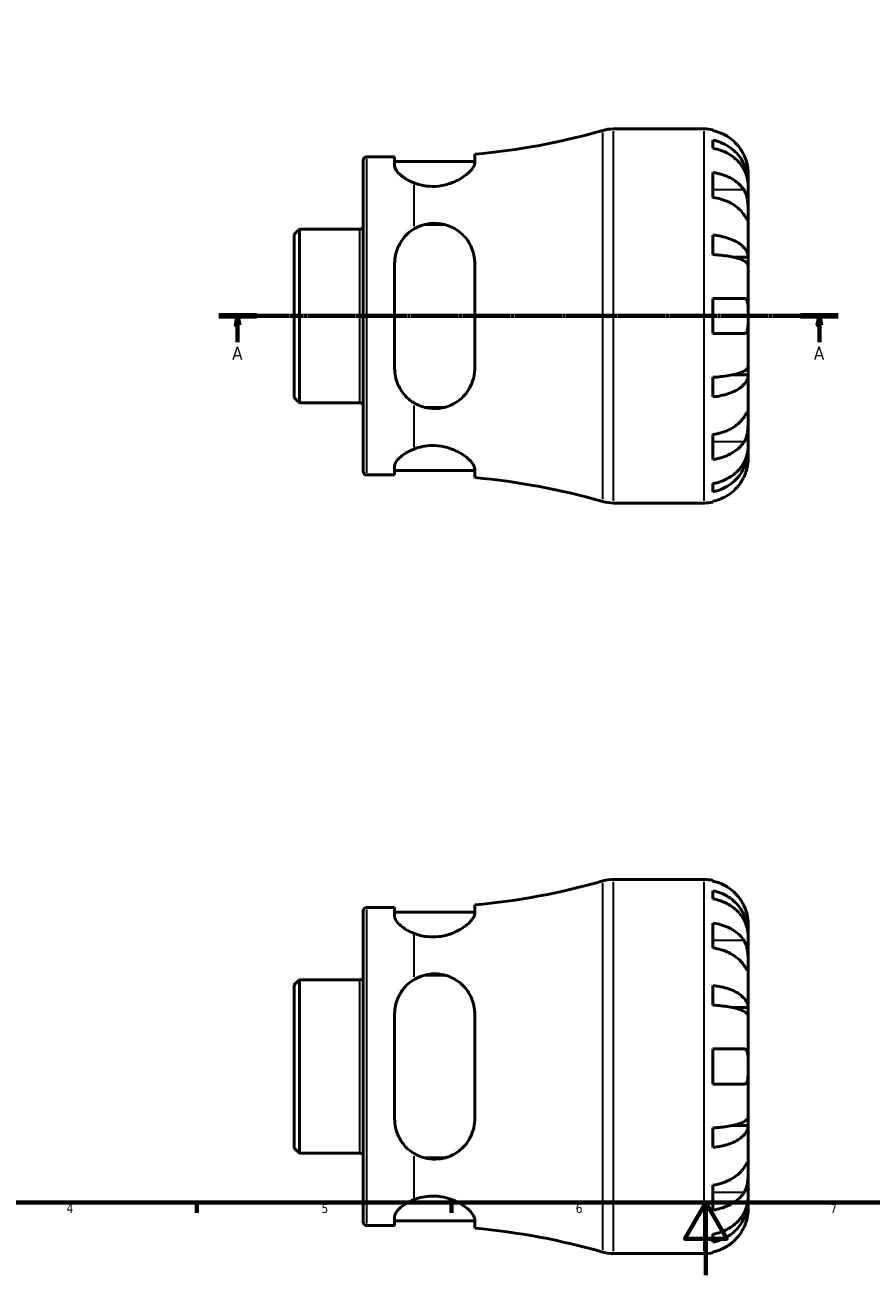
# Model space of a CAD drawing. Header units: millimetres. Extents: x 0 to 902, y 0 to 594.
# Tile 2 of 5: x 233 to 466, y 0 to 344. Entities that reach past the tile are written whole.
import ezdxf

# ---------------------------------------------------------------- set-up
doc = ezdxf.new("R2010")
doc.units = ezdxf.units.MM
doc.linetypes.add('CHAIN', pattern=[0.7087, 0.4724, -0.0591, 0.1181, -0.0591])
for name, color, linetype, lineweight in [('Border (ISO)', 7, 'Continuous', 70), ('Section Line (ISO)', 7, 'CHAIN', 70), ('Visible (ISO)', 7, 'Continuous', 50), ('Visible Narrow (ISO)', 7, 'Continuous', 35)]:
    doc.layers.add(name, color=color, linetype=linetype, lineweight=lineweight)
doc.styles.add('Label Text (ISO)', font='tahoma.ttf')
doc.styles.add('Note Text (ISO)', font='tahoma.ttf')

# ---------------------------------------------------------------- blocks, each defined once
blk = doc.blocks.new('Borders Default Border')
at = {"layer": 'Border (ISO)'}
for p, q in [((280.33, 20), (280.33, 17.1)), ((350.42, 20), (350.42, 17.1))]:
    blk.add_line(p, q, dxfattribs=at)
at = {"layer": 'Border (ISO)', "flags": 128}
for points in [[(20, 20), (20, 574), (821, 574), (821, 20), (20, 20)], [(420.5, 0), (420.5, 20), (414.73, 10), (426.27, 10), (420.5, 20)]]:
    blk.add_lwpolyline(points, dxfattribs=at)
at = {"layer": 'Border (ISO)', "color": 232, "true_color": 0xca0064, "char_height": 2.5, "attachment_point": 7, "style": 'Note Text (ISO)'}
for s, insert in [('4', (244.42, 17.1)), ('5', (314.64, 17.05)), ('6', (384.66, 17.05)), ('7', (454.77, 17.1))]:
    blk.add_mtext(s, dxfattribs=dict(at, insert=insert))
blk = doc.blocks.new('2dTransSection0')
at = {"layer": 'Section Line (ISO)', "linetype": 'CHAIN'}
blk.add_line((286.34, 264.06), (456.97, 264.06), dxfattribs=at)
at = {"layer": 'Section Line (ISO)', "linetype": 'Continuous', "lineweight": 140}
for p, q in [((286.34, 264.06), (296.76, 264.06)), ((446.55, 264.06), (456.97, 264.06))]:
    blk.add_line(p, q, dxfattribs=at)
at = {"layer": 'Section Line (ISO)', "linetype": 'Continuous'}
for p, q in [((291.55, 264.06), (291.05, 261.56)), ((291.55, 261.56), (291.55, 264.06)), ((292.05, 261.56), (291.55, 264.06)), ((451.76, 264.06), (451.26, 261.56)), ((451.76, 261.56), (451.76, 264.06)), ((452.26, 261.56), (451.76, 264.06)), ((291.05, 261.56), (292.05, 261.56)), ((291.55, 256.83), (291.55, 261.56)), ((451.26, 261.56), (452.26, 261.56)), ((451.76, 256.83), (451.76, 261.56))]:
    blk.add_line(p, q, dxfattribs=at)
at = {"layer": 'Section Line (ISO)', "linetype": 'Continuous', "flags": 128}
for points in [[(292.05, 261.56), (291.55, 264.06), (291.05, 261.56), (292.05, 261.56)], [(452.26, 261.56), (451.76, 264.06), (451.26, 261.56), (452.26, 261.56)]]:
    blk.add_lwpolyline(points, dxfattribs=at)
at = {"layer": 'Section Line (ISO)'}
for points in [[(292.05, 261.56), (291.55, 264.06), (291.05, 261.56), (292.05, 261.56)], [(452.26, 261.56), (451.76, 264.06), (451.26, 261.56), (452.26, 261.56)]]:
    blk.add_solid(points, dxfattribs=at)
at = {"layer": 'Section Line (ISO)', "char_height": 3.5, "attachment_point": 7, "style": 'Label Text (ISO)'}
for insert in [(290.07, 252.06), (450.27, 252.06)]:
    blk.add_mtext('A', dxfattribs=dict(at, insert=insert))

msp = doc.modelspace()

# ---------------------------------------------------------------- linework, layer by layer
at = {"layer": 'Visible (ISO)'}
for p, q in [((394.985, 315.555), (420.029, 315.555)), ((422.454, 315.31), (422.454, 315.08)), ((422.454, 312.449), (422.454, 310.214)), ((326.154, 221.205), (326.154, 306.905)), ((327.079, 307.83), (334.796, 307.83)), ((334.796, 307.83), (334.796, 305.362)), ((334.796, 306.57), (356.846, 306.57)), ((356.846, 306.148), (356.846, 308.572)), ((422.454, 303.565), (422.454, 296.706)), ((432.154, 300.897), (432.154, 303.43)), ((432.154, 300.897), (432.102, 300.897)), ((432.154, 299.932), (432.154, 300.897)), ((432.154, 291.898), (432.154, 299.932)), ((343.056, 289.218), (348.586, 289.218)), ((432.154, 280.28), (432.154, 291.898)), ((307.154, 286.523), (308.588, 287.957)), ((307.154, 241.588), (307.154, 286.523)), ((308.588, 287.957), (325.229, 287.957)), ((308.588, 287.957), (308.588, 240.154)), ((422.454, 286.336), (422.454, 280.939)), ((432.154, 280.28), (427.862, 280.28)), ((432.154, 277.952), (432.154, 280.28)), ((334.796, 278.545), (334.796, 249.565)), ((356.846, 249.565), (356.846, 278.545)), ((432.154, 264.055), (432.154, 277.952)), ((422.454, 268.905), (422.454, 259.205)), ((432.154, 250.159), (432.154, 264.055)), ((432.154, 247.831), (427.862, 247.831)), ((432.154, 247.831), (432.154, 250.159)), ((432.154, 236.213), (432.154, 247.831)), ((422.454, 247.171), (422.454, 241.774)), ((307.154, 241.588), (308.588, 240.154)), ((308.588, 240.154), (325.229, 240.154)), ((348.586, 238.893), (343.056, 238.893)), ((432.154, 228.178), (432.154, 236.213)), ((422.454, 231.405), (422.454, 224.546)), ((432.154, 227.214), (432.102, 227.214)), ((432.154, 227.214), (432.154, 228.178)), ((432.154, 224.68), (432.154, 227.214)), ((327.079, 220.28), (334.796, 220.28)), ((334.796, 222.748), (334.796, 220.28)), ((334.796, 221.54), (356.846, 221.54)), ((356.846, 219.538), (356.846, 221.962)), ((422.454, 217.896), (422.454, 215.661)), ((394.985, 212.555), (420.029, 212.555)), ((422.454, 213.03), (422.454, 212.8)), ((394.985, 108.901), (420.029, 108.901)), ((422.454, 108.656), (422.454, 108.426)), ((422.454, 105.795), (422.454, 103.56)), ((326.154, 14.551), (326.154, 100.251)), ((327.079, 101.176), (334.796, 101.176)), ((334.796, 101.176), (334.796, 98.708)), ((334.796, 99.916), (356.846, 99.916)), ((356.846, 99.494), (356.846, 101.918)), ((422.454, 96.911), (422.454, 90.052)), ((432.154, 94.242), (432.154, 96.776)), ((432.154, 94.242), (432.102, 94.242)), ((432.154, 93.278), (432.154, 94.242)), ((432.154, 85.243), (432.154, 93.278)), ((432.154, 73.625), (432.154, 85.243)), ((307.154, 79.868), (308.588, 81.302)), ((307.154, 34.934), (307.154, 79.868)), ((308.588, 81.302), (325.229, 81.302)), ((308.588, 81.302), (308.588, 33.499)), ((343.056, 82.564), (348.586, 82.564)), ((422.454, 79.682), (422.454, 74.285)), ((432.154, 73.625), (427.862, 73.625)), ((432.154, 71.297), (432.154, 73.625)), ((334.796, 71.891), (334.796, 42.911)), ((356.846, 42.911), (356.846, 71.891)), ((432.154, 57.401), (432.154, 71.297)), ((422.454, 62.251), (422.454, 52.551)), ((432.154, 43.505), (432.154, 57.401)), ((432.154, 41.176), (432.154, 43.505)), ((422.454, 40.517), (422.454, 35.12)), ((432.154, 41.176), (427.862, 41.176)), ((432.154, 29.559), (432.154, 41.176)), ((307.154, 34.934), (308.588, 33.499)), ((308.588, 33.499), (325.229, 33.499)), ((348.586, 32.238), (343.056, 32.238)), ((432.154, 21.524), (432.154, 29.559)), ((422.454, 24.75), (422.454, 17.891)), ((432.154, 20.56), (432.154, 21.524)), ((432.154, 20.56), (432.102, 20.56)), ((432.154, 18.026), (432.154, 20.56)), ((334.796, 16.094), (334.796, 13.626)), ((334.796, 14.886), (356.846, 14.886)), ((356.846, 12.884), (356.846, 15.308)), ((327.079, 13.626), (334.796, 13.626)), ((422.454, 11.242), (422.454, 9.007)), ((394.985, 5.901), (420.029, 5.901)), ((422.454, 6.376), (422.454, 6.146))]:
    msp.add_line(p, q, dxfattribs=at)
for centre, radius, start, end in [((340.154, 495.983), 188.153, 275.08984, 286.03899), ((394.985, 305.255), 10.3, 90, 106.03899), ((420.029, 303.43), 12.125, 78.46304, 90), ((327.079, 306.905), 0.925, 90, 180), ((325.229, 288.882), 0.925, 270, 0), ((325.229, 239.229), 0.925, 0, 90), ((327.079, 221.205), 0.925, 180, 270), ((340.154, 32.127), 188.153, 73.96101, 84.91016), ((394.985, 222.855), 10.3, 253.96101, 270), ((420.029, 224.68), 12.125, 270, 281.53696), ((340.154, 289.329), 188.153, 275.08984, 286.03899), ((394.985, 98.601), 10.3, 90, 106.03899), ((420.029, 96.776), 12.125, 78.46304, 90), ((327.079, 100.251), 0.925, 90, 180), ((325.229, 82.227), 0.925, 270, 0), ((325.229, 32.574), 0.925, 0, 90), ((327.079, 14.551), 0.925, 180, 270), ((340.154, -174.527), 188.153, 73.96101, 84.91016), ((394.985, 16.201), 10.3, 253.96101, 270), ((420.029, 18.026), 12.125, 270, 281.53696)]:
    msp.add_arc(centre, radius, start, end, dxfattribs=at)
for points, knots in [([(431.022, 308.28), (430.768, 308.83), (430.457, 309.39), (429.65, 310.602), (429.123, 311.236), (428.064, 312.298), (427.434, 312.825), (426.078, 313.734), (425.351, 314.116), (423.989, 314.682), (423.23, 314.921), (422.454, 315.08)], [5.9143146, 5.9143146, 5.9143146, 5.9143146, 6.0897305, 6.0897305, 6.3151304, 6.3151304, 6.5397196, 6.5397196, 6.7643088, 6.7643088, 6.9824261, 6.9824261, 6.9824261, 6.9824261]), ([(422.454, 312.449), (423.231, 312.295), (423.99, 312.063), (425.354, 311.516), (426.08, 311.146), (427.436, 310.267), (428.066, 309.757), (429.125, 308.73), (429.651, 308.117), (430.559, 306.798), (430.94, 306.092), (431.515, 304.746), (431.76, 303.983), (432.08, 302.422), (432.154, 301.626), (432.154, 300.897)], [0.2300349, 0.2300349, 0.2300349, 0.2300349, 0.4483378, 0.4483378, 0.6728957, 0.6728957, 0.8974535, 0.8974535, 1.1226267, 1.1226267, 1.3478, 1.3478, 1.5738057, 1.5738057, 1.7998115, 1.7998115, 1.7998115, 1.7998115]), ([(432.154, 299.932), (432.154, 300.581), (432.08, 301.29), (431.76, 302.679), (431.515, 303.358), (430.94, 304.556), (430.559, 305.185), (429.651, 306.358), (429.125, 306.903), (428.066, 307.818), (427.436, 308.271), (426.08, 309.054), (425.354, 309.383), (423.99, 309.87), (423.231, 310.077), (422.454, 310.214)], [5.4054322, 5.4054322, 5.4054322, 5.4054322, 5.6314379, 5.6314379, 5.8574437, 5.8574437, 6.0826169, 6.0826169, 6.3077901, 6.3077901, 6.5323479, 6.5323479, 6.7569058, 6.7569058, 6.9752088, 6.9752088, 6.9752088, 6.9752088]), ([(432.154, 303.43), (432.154, 303.43), (432.154, 303.503), (432.148, 303.807), (432.139, 304.055), (432.08, 304.674), (432.033, 305.028), (431.889, 305.771), (431.799, 306.143), (431.612, 306.776), (431.53, 307.023), (431.357, 307.496), (431.268, 307.721), (431.123, 308.057), (431.073, 308.169), (431.022, 308.28)], [0, 0, 0, 0, 0.14558971, 0.14558971, 0.30930841, 0.30930841, 0.45830506, 0.45830506, 0.58735107, 0.58735107, 0.66775406, 0.66775406, 0.73999155, 0.73999155, 0.77632248, 0.77632248, 0.77632248, 0.77632248]), ([(340.154, 300.699), (339.423, 300.986), (338.763, 301.309), (337.166, 302.223), (336.284, 302.91), (335.098, 304.226), (334.796, 304.853), (334.796, 305.362)], [0.5838396, 0.5838396, 0.5838396, 0.5838396, 0.8395824, 0.8395824, 1.3016221, 1.3016221, 1.7636617, 1.7636617, 1.7636617, 1.7636617]), ([(356.846, 306.148), (356.846, 306.109), (356.844, 306.07), (356.811, 305.68), (356.65, 305.287), (355.91, 304.156), (355.119, 303.366), (353.092, 301.898), (351.873, 301.21), (349.378, 300.27), (348.186, 299.961), (345.819, 299.686), (344.702, 299.69), (342.361, 299.977), (341.197, 300.291), (340.154, 300.699)], [-2.4648221, -2.4648221, -2.4648221, -2.4648221, -2.4293341, -2.4293341, -2.1178525, -2.1178525, -1.5946128, -1.5946128, -1.1036381, -1.1036381, -0.722369, -0.722369, -0.3849846, -0.3849846, 0, 0, 0, 0]), ([(422.454, 303.565), (423.23, 303.452), (423.989, 303.283), (425.351, 302.883), (426.078, 302.613), (427.434, 301.97), (428.064, 301.597), (429.123, 300.846), (429.65, 300.398), (430.457, 299.541), (430.768, 299.145), (431.022, 298.756)], [0.2300371, 0.2300371, 0.2300371, 0.2300371, 0.4481544, 0.4481544, 0.6727436, 0.6727436, 0.8973328, 0.8973328, 1.1227327, 1.1227327, 1.2981486, 1.2981486, 1.2981486, 1.2981486]), ([(431.022, 291.898), (430.768, 292.286), (430.457, 292.682), (429.65, 293.539), (429.123, 293.987), (428.064, 294.738), (427.434, 295.111), (426.078, 295.754), (425.351, 296.024), (423.989, 296.424), (423.23, 296.593), (422.454, 296.706)], [5.9143146, 5.9143146, 5.9143146, 5.9143146, 6.0897305, 6.0897305, 6.3151304, 6.3151304, 6.5397196, 6.5397196, 6.7643088, 6.7643088, 6.9824261, 6.9824261, 6.9824261, 6.9824261]), ([(431.022, 298.756), (431.076, 298.674), (431.128, 298.589), (431.31, 298.266), (431.429, 298.01), (431.646, 297.435), (431.742, 297.115), (431.933, 296.295), (432.008, 295.787), (432.116, 294.659), (432.137, 294.052), (432.156, 292.89), (432.154, 292.351), (432.154, 291.898)], [-0.78090098, -0.78090098, -0.78090098, -0.78090098, -0.74249641, -0.74249641, -0.64168011, -0.64168011, -0.53308797, -0.53308797, -0.37727943, -0.37727943, -0.19250343, -0.19250343, 0, 0, 0, 0]), ([(340.154, 288.002), (340.879, 288.437), (341.665, 288.794), (343.312, 289.315), (344.157, 289.478), (346.168, 289.624), (347.302, 289.528), (349.708, 288.951), (350.915, 288.406), (353.305, 286.798), (354.408, 285.636), (355.976, 283.072), (356.491, 281.692), (356.803, 279.673), (356.846, 279.111), (356.846, 278.545)], [-2.7234419, -2.7234419, -2.7234419, -2.7234419, -2.4545946, -2.4545946, -2.1931155, -2.1931155, -1.8470017, -1.8470017, -1.4304829, -1.4304829, -0.9078637, -0.9078637, -0.4291288, -0.4291288, -0.2485757, -0.2485757, -0.2485757, -0.2485757]), ([(432.154, 291.898), (432.154, 291.629), (432.154, 291.394), (432.151, 290.983), (432.148, 290.815), (432.124, 290.538), (432.096, 290.465), (431.985, 290.491), (431.905, 290.582), (431.707, 290.855), (431.61, 291), (431.387, 291.338), (431.263, 291.528), (431.093, 291.789), (431.058, 291.843), (431.022, 291.898)], [0, 0, 0, 0, 0.11375655, 0.11375655, 0.23538098, 0.23538098, 0.39430899, 0.39430899, 0.54630686, 0.54630686, 0.65204055, 0.65204055, 0.75381821, 0.75381821, 0.77933795, 0.77933795, 0.77933795, 0.77933795]), ([(334.796, 278.545), (334.796, 279.999), (335.098, 281.516), (336.284, 284.276), (337.166, 285.521), (338.763, 287.051), (339.423, 287.564), (340.154, 288.002)], [1.6861052, 1.6861052, 1.6861052, 1.6861052, 2.1481448, 2.1481448, 2.6101845, 2.6101845, 2.8659273, 2.8659273, 2.8659273, 2.8659273]), ([(422.454, 286.336), (423.231, 286.255), (423.99, 286.134), (425.354, 285.847), (426.08, 285.653), (427.436, 285.192), (428.066, 284.925), (429.125, 284.386), (429.651, 284.065), (430.559, 283.374), (430.94, 283.003), (431.515, 282.298), (431.76, 281.898), (432.08, 281.08), (432.154, 280.662), (432.154, 280.28)], [0.2300349, 0.2300349, 0.2300349, 0.2300349, 0.4483378, 0.4483378, 0.6728957, 0.6728957, 0.8974535, 0.8974535, 1.1226267, 1.1226267, 1.3478, 1.3478, 1.5738057, 1.5738057, 1.7998115, 1.7998115, 1.7998115, 1.7998115]), ([(432.154, 277.952), (432.154, 278.14), (432.08, 278.346), (431.76, 278.75), (431.515, 278.947), (430.94, 279.295), (430.559, 279.478), (429.651, 279.819), (429.125, 279.977), (428.066, 280.243), (427.436, 280.375), (426.08, 280.602), (425.354, 280.698), (423.99, 280.84), (423.231, 280.899), (422.454, 280.939)], [5.4054322, 5.4054322, 5.4054322, 5.4054322, 5.6314379, 5.6314379, 5.8574437, 5.8574437, 6.0826169, 6.0826169, 6.3077901, 6.3077901, 6.5323479, 6.5323479, 6.7569058, 6.7569058, 6.9752088, 6.9752088, 6.9752088, 6.9752088]), ([(422.454, 268.905), (423.23, 268.905), (423.989, 268.905), (425.351, 268.905), (426.078, 268.905), (427.434, 268.905), (428.064, 268.905), (429.123, 268.905), (429.65, 268.905), (430.457, 268.905), (430.768, 268.905), (431.022, 268.905)], [0.2300371, 0.2300371, 0.2300371, 0.2300371, 0.4481544, 0.4481544, 0.6727436, 0.6727436, 0.8973328, 0.8973328, 1.1227327, 1.1227327, 1.2981486, 1.2981486, 1.2981486, 1.2981486]), ([(431.022, 268.905), (431.092, 268.905), (431.16, 268.898), (431.341, 268.857), (431.446, 268.806), (431.647, 268.641), (431.738, 268.521), (431.931, 268.13), (432.008, 267.817), (432.117, 267.002), (432.137, 266.487), (432.156, 265.331), (432.154, 264.696), (432.154, 264.055)], [-0.77507703, -0.77507703, -0.77507703, -0.77507703, -0.72560399, -0.72560399, -0.63594265, -0.63594265, -0.53365641, -0.53365641, -0.3753162, -0.3753162, -0.19216783, -0.19216783, 0, 0, 0, 0]), ([(432.154, 264.055), (432.154, 263.62), (432.154, 263.186), (432.15, 262.304), (432.144, 261.864), (432.099, 260.935), (432.05, 260.482), (431.886, 259.878), (431.799, 259.682), (431.603, 259.425), (431.508, 259.344), (431.29, 259.234), (431.168, 259.207), (431.031, 259.205), (431.026, 259.205), (431.022, 259.205)], [-3.37535926, -3.37535926, -3.37535926, -3.37535926, -3.24472064, -3.24472064, -3.10081281, -3.10081281, -2.91318515, -2.91318515, -2.78540812, -2.78540812, -2.69094331, -2.69094331, -2.59427293, -2.59427293, -2.59108226, -2.59108226, -2.59108226, -2.59108226]), ([(431.022, 259.205), (430.768, 259.205), (430.457, 259.205), (429.65, 259.205), (429.123, 259.205), (428.064, 259.205), (427.434, 259.205), (426.078, 259.205), (425.351, 259.205), (423.989, 259.205), (423.23, 259.205), (422.454, 259.205)], [5.9143146, 5.9143146, 5.9143146, 5.9143146, 6.0897305, 6.0897305, 6.3151304, 6.3151304, 6.5397196, 6.5397196, 6.7643088, 6.7643088, 6.9824261, 6.9824261, 6.9824261, 6.9824261]), ([(340.154, 240.108), (339.423, 240.546), (338.763, 241.059), (337.166, 242.589), (336.284, 243.834), (335.098, 246.594), (334.796, 248.112), (334.796, 249.565)], [0.5838396, 0.5838396, 0.5838396, 0.5838396, 0.8395824, 0.8395824, 1.3016221, 1.3016221, 1.7636617, 1.7636617, 1.7636617, 1.7636617]), ([(356.846, 249.565), (356.846, 249.453), (356.844, 249.34), (356.811, 248.245), (356.65, 247.285), (355.909, 244.836), (355.119, 243.433), (353.09, 241.145), (351.872, 240.22), (349.377, 239.06), (348.185, 238.723), (345.818, 238.484), (344.701, 238.541), (342.36, 239.02), (341.197, 239.483), (340.154, 240.108)], [-2.4649254, -2.4649254, -2.4649254, -2.4649254, -2.4293449, -2.4293449, -2.117748, -2.117748, -1.5945278, -1.5945278, -1.1035884, -1.1035884, -0.7223638, -0.7223638, -0.3849956, -0.3849956, -0.0001028, -0.0001028, -0.0001028, -0.0001028]), ([(422.454, 247.171), (423.231, 247.211), (423.99, 247.271), (425.354, 247.413), (426.08, 247.508), (427.436, 247.736), (428.066, 247.867), (429.125, 248.133), (429.651, 248.291), (430.559, 248.633), (430.94, 248.815), (431.515, 249.163), (431.76, 249.361), (432.08, 249.764), (432.154, 249.97), (432.154, 250.159)], [0.2300349, 0.2300349, 0.2300349, 0.2300349, 0.4483378, 0.4483378, 0.6728957, 0.6728957, 0.8974535, 0.8974535, 1.1226267, 1.1226267, 1.3478, 1.3478, 1.5738057, 1.5738057, 1.7998115, 1.7998115, 1.7998115, 1.7998115]), ([(432.154, 247.831), (432.154, 247.448), (432.08, 247.031), (431.76, 246.213), (431.515, 245.812), (430.94, 245.107), (430.559, 244.737), (429.651, 244.045), (429.125, 243.724), (428.066, 243.186), (427.436, 242.918), (426.08, 242.457), (425.354, 242.264), (423.99, 241.977), (423.231, 241.855), (422.454, 241.774)], [5.4054322, 5.4054322, 5.4054322, 5.4054322, 5.6314379, 5.6314379, 5.8574437, 5.8574437, 6.0826169, 6.0826169, 6.3077901, 6.3077901, 6.5323479, 6.5323479, 6.7569058, 6.7569058, 6.9752088, 6.9752088, 6.9752088, 6.9752088]), ([(431.022, 236.213), (431.076, 236.295), (431.128, 236.375), (431.31, 236.654), (431.429, 236.836), (431.646, 237.165), (431.742, 237.305), (431.933, 237.563), (432.008, 237.639), (432.116, 237.626), (432.137, 237.503), (432.156, 237.025), (432.154, 236.667), (432.154, 236.213)], [-0.78090098, -0.78090098, -0.78090098, -0.78090098, -0.74249641, -0.74249641, -0.64168011, -0.64168011, -0.53308797, -0.53308797, -0.37727943, -0.37727943, -0.19250343, -0.19250343, 0, 0, 0, 0]), ([(422.454, 231.405), (423.23, 231.517), (423.989, 231.686), (425.351, 232.087), (426.078, 232.357), (427.434, 232.999), (428.064, 233.372), (429.123, 234.123), (429.65, 234.571), (430.457, 235.428), (430.768, 235.824), (431.022, 236.213)], [0.2300371, 0.2300371, 0.2300371, 0.2300371, 0.4481544, 0.4481544, 0.6727436, 0.6727436, 0.8973328, 0.8973328, 1.1227327, 1.1227327, 1.2981486, 1.2981486, 1.2981486, 1.2981486]), ([(432.154, 236.213), (432.154, 235.945), (432.154, 235.646), (432.151, 234.978), (432.148, 234.607), (432.124, 233.715), (432.096, 233.188), (431.985, 232.158), (431.905, 231.666), (431.707, 230.875), (431.61, 230.568), (431.387, 230.006), (431.263, 229.753), (431.093, 229.465), (431.058, 229.409), (431.022, 229.354)], [0, 0, 0, 0, 0.11375655, 0.11375655, 0.23538098, 0.23538098, 0.39430899, 0.39430899, 0.54630686, 0.54630686, 0.65204055, 0.65204055, 0.75381821, 0.75381821, 0.77933795, 0.77933795, 0.77933795, 0.77933795]), ([(334.796, 222.748), (334.796, 223.258), (335.098, 223.884), (336.284, 225.2), (337.166, 225.887), (338.763, 226.801), (339.423, 227.125), (340.154, 227.411)], [1.6861052, 1.6861052, 1.6861052, 1.6861052, 2.1481448, 2.1481448, 2.6101845, 2.6101845, 2.8659273, 2.8659273, 2.8659273, 2.8659273]), ([(340.154, 227.411), (340.879, 227.695), (341.665, 227.935), (343.312, 228.272), (344.157, 228.369), (346.168, 228.41), (347.302, 228.29), (349.708, 227.757), (350.915, 227.301), (353.305, 226.104), (354.408, 225.32), (355.976, 223.865), (356.491, 223.185), (356.803, 222.368), (356.846, 222.157), (356.846, 221.962)], [-2.7234419, -2.7234419, -2.7234419, -2.7234419, -2.4545946, -2.4545946, -2.1931155, -2.1931155, -1.8470017, -1.8470017, -1.4304829, -1.4304829, -0.9078637, -0.9078637, -0.4291288, -0.4291288, -0.2485757, -0.2485757, -0.2485757, -0.2485757]), ([(431.022, 229.354), (430.768, 228.965), (430.457, 228.569), (429.65, 227.712), (429.123, 227.264), (428.064, 226.513), (427.434, 226.14), (426.078, 225.498), (425.351, 225.228), (423.989, 224.828), (423.23, 224.658), (422.454, 224.546)], [5.9143146, 5.9143146, 5.9143146, 5.9143146, 6.0897305, 6.0897305, 6.3151304, 6.3151304, 6.5397196, 6.5397196, 6.7643088, 6.7643088, 6.9824261, 6.9824261, 6.9824261, 6.9824261]), ([(422.454, 217.896), (423.231, 218.034), (423.99, 218.24), (425.354, 218.727), (426.08, 219.056), (427.436, 219.839), (428.066, 220.293), (429.125, 221.207), (429.651, 221.752), (430.559, 222.926), (430.94, 223.554), (431.515, 224.752), (431.76, 225.432), (432.08, 226.82), (432.154, 227.529), (432.154, 228.178)], [0.2300349, 0.2300349, 0.2300349, 0.2300349, 0.4483378, 0.4483378, 0.6728957, 0.6728957, 0.8974535, 0.8974535, 1.1226267, 1.1226267, 1.3478, 1.3478, 1.5738057, 1.5738057, 1.7998115, 1.7998115, 1.7998115, 1.7998115]), ([(432.154, 227.214), (432.154, 226.485), (432.08, 225.688), (431.76, 224.128), (431.515, 223.364), (430.94, 222.018), (430.559, 221.312), (429.651, 219.993), (429.125, 219.381), (428.066, 218.353), (427.436, 217.844), (426.08, 216.964), (425.354, 216.595), (423.99, 216.047), (423.231, 215.815), (422.454, 215.661)], [5.4054322, 5.4054322, 5.4054322, 5.4054322, 5.6314379, 5.6314379, 5.8574437, 5.8574437, 6.0826169, 6.0826169, 6.3077901, 6.3077901, 6.5323479, 6.5323479, 6.7569058, 6.7569058, 6.9752088, 6.9752088, 6.9752088, 6.9752088]), ([(431.022, 219.83), (431.092, 219.982), (431.16, 220.136), (431.341, 220.569), (431.446, 220.848), (431.647, 221.442), (431.738, 221.752), (431.931, 222.512), (432.008, 222.936), (432.117, 223.731), (432.137, 224.071), (432.156, 224.553), (432.154, 224.68), (432.154, 224.68)], [-0.77507703, -0.77507703, -0.77507703, -0.77507703, -0.72560399, -0.72560399, -0.63594265, -0.63594265, -0.53365641, -0.53365641, -0.3753162, -0.3753162, -0.19216783, -0.19216783, 0, 0, 0, 0]), ([(422.454, 213.03), (423.23, 213.189), (423.989, 213.429), (425.351, 213.995), (426.078, 214.377), (427.434, 215.286), (428.064, 215.812), (429.123, 216.875), (429.65, 217.508), (430.457, 218.721), (430.768, 219.28), (431.022, 219.83)], [0.2300371, 0.2300371, 0.2300371, 0.2300371, 0.4481544, 0.4481544, 0.6727436, 0.6727436, 0.8973328, 0.8973328, 1.1227327, 1.1227327, 1.2981486, 1.2981486, 1.2981486, 1.2981486]), ([(431.022, 101.626), (430.768, 102.176), (430.457, 102.735), (429.65, 103.948), (429.123, 104.582), (428.064, 105.644), (427.434, 106.171), (426.078, 107.079), (425.351, 107.461), (423.989, 108.027), (423.23, 108.267), (422.454, 108.426)], [5.9143146, 5.9143146, 5.9143146, 5.9143146, 6.0897305, 6.0897305, 6.3151304, 6.3151304, 6.5397196, 6.5397196, 6.7643088, 6.7643088, 6.9824261, 6.9824261, 6.9824261, 6.9824261]), ([(422.454, 105.795), (423.231, 105.641), (423.99, 105.409), (425.354, 104.861), (426.08, 104.492), (427.436, 103.612), (428.066, 103.103), (429.125, 102.075), (429.651, 101.463), (430.559, 100.144), (430.94, 99.438), (431.515, 98.092), (431.76, 97.329), (432.08, 95.768), (432.154, 94.972), (432.154, 94.242)], [0.2300349, 0.2300349, 0.2300349, 0.2300349, 0.4483378, 0.4483378, 0.6728957, 0.6728957, 0.8974535, 0.8974535, 1.1226267, 1.1226267, 1.3478, 1.3478, 1.5738057, 1.5738057, 1.7998115, 1.7998115, 1.7998115, 1.7998115]), ([(432.154, 93.278), (432.154, 93.927), (432.08, 94.636), (431.76, 96.025), (431.515, 96.704), (430.94, 97.902), (430.559, 98.53), (429.651, 99.704), (429.125, 100.249), (428.066, 101.163), (427.436, 101.617), (426.08, 102.4), (425.354, 102.729), (423.99, 103.216), (423.231, 103.423), (422.454, 103.56)], [5.4054322, 5.4054322, 5.4054322, 5.4054322, 5.6314379, 5.6314379, 5.8574437, 5.8574437, 6.0826169, 6.0826169, 6.3077901, 6.3077901, 6.5323479, 6.5323479, 6.7569058, 6.7569058, 6.9752088, 6.9752088, 6.9752088, 6.9752088]), ([(432.154, 96.776), (432.154, 96.776), (432.154, 96.835), (432.15, 97.078), (432.144, 97.273), (432.099, 97.861), (432.05, 98.29), (431.886, 99.126), (431.799, 99.49), (431.603, 100.15), (431.508, 100.436), (431.29, 101.016), (431.168, 101.309), (431.031, 101.607), (431.026, 101.616), (431.022, 101.626)], [-3.37535926, -3.37535926, -3.37535926, -3.37535926, -3.24472064, -3.24472064, -3.10081281, -3.10081281, -2.91318515, -2.91318515, -2.78540812, -2.78540812, -2.69094331, -2.69094331, -2.59427293, -2.59427293, -2.59108226, -2.59108226, -2.59108226, -2.59108226]), ([(340.154, 94.045), (339.423, 94.331), (338.763, 94.655), (337.166, 95.569), (336.284, 96.256), (335.098, 97.572), (334.796, 98.198), (334.796, 98.708)], [0.5838396, 0.5838396, 0.5838396, 0.5838396, 0.8395824, 0.8395824, 1.3016221, 1.3016221, 1.7636617, 1.7636617, 1.7636617, 1.7636617]), ([(356.846, 99.494), (356.846, 99.455), (356.844, 99.416), (356.811, 99.025), (356.65, 98.632), (355.909, 97.501), (355.119, 96.71), (353.09, 95.243), (351.872, 94.555), (349.377, 93.616), (348.185, 93.307), (345.818, 93.032), (344.701, 93.036), (342.36, 93.323), (341.197, 93.637), (340.154, 94.045)], [-2.4649254, -2.4649254, -2.4649254, -2.4649254, -2.4293449, -2.4293449, -2.117748, -2.117748, -1.5945278, -1.5945278, -1.1035884, -1.1035884, -0.7223638, -0.7223638, -0.3849956, -0.3849956, -0.0001028, -0.0001028, -0.0001028, -0.0001028]), ([(422.454, 96.911), (423.23, 96.798), (423.989, 96.629), (425.351, 96.229), (426.078, 95.958), (427.434, 95.316), (428.064, 94.943), (429.123, 94.192), (429.65, 93.744), (430.457, 92.887), (430.768, 92.491), (431.022, 92.102)], [0.2300371, 0.2300371, 0.2300371, 0.2300371, 0.4481544, 0.4481544, 0.6727436, 0.6727436, 0.8973328, 0.8973328, 1.1227327, 1.1227327, 1.2981486, 1.2981486, 1.2981486, 1.2981486]), ([(431.022, 85.243), (430.768, 85.632), (430.457, 86.028), (429.65, 86.885), (429.123, 87.333), (428.064, 88.084), (427.434, 88.457), (426.078, 89.099), (425.351, 89.37), (423.989, 89.77), (423.23, 89.939), (422.454, 90.052)], [5.9143146, 5.9143146, 5.9143146, 5.9143146, 6.0897305, 6.0897305, 6.3151304, 6.3151304, 6.5397196, 6.5397196, 6.7643088, 6.7643088, 6.9824261, 6.9824261, 6.9824261, 6.9824261]), ([(431.022, 92.102), (431.076, 92.02), (431.128, 91.935), (431.31, 91.612), (431.429, 91.356), (431.646, 90.781), (431.742, 90.461), (431.933, 89.641), (432.008, 89.133), (432.116, 88.004), (432.137, 87.397), (432.156, 86.236), (432.154, 85.697), (432.154, 85.243)], [-0.78090098, -0.78090098, -0.78090098, -0.78090098, -0.74249641, -0.74249641, -0.64168011, -0.64168011, -0.53308797, -0.53308797, -0.37727943, -0.37727943, -0.19250343, -0.19250343, 0, 0, 0, 0]), ([(340.154, 81.348), (340.879, 81.783), (341.665, 82.14), (343.313, 82.66), (344.157, 82.824), (346.168, 82.97), (347.302, 82.874), (349.708, 82.296), (350.915, 81.752), (353.305, 80.144), (354.408, 78.981), (355.976, 76.418), (356.491, 75.038), (356.803, 73.019), (356.846, 72.457), (356.846, 71.891)], [-2.7234416, -2.7234416, -2.7234416, -2.7234416, -2.454556, -2.454556, -2.1931398, -2.1931398, -1.8470109, -1.8470109, -1.4304827, -1.4304827, -0.907863, -0.907863, -0.4291296, -0.4291296, -0.2485757, -0.2485757, -0.2485757, -0.2485757]), ([(432.154, 85.243), (432.154, 84.975), (432.154, 84.739), (432.151, 84.329), (432.148, 84.161), (432.124, 83.884), (432.096, 83.811), (431.985, 83.837), (431.905, 83.928), (431.707, 84.201), (431.61, 84.345), (431.387, 84.684), (431.263, 84.873), (431.093, 85.135), (431.058, 85.189), (431.022, 85.243)], [0, 0, 0, 0, 0.11375655, 0.11375655, 0.23538098, 0.23538098, 0.39430899, 0.39430899, 0.54630686, 0.54630686, 0.65204055, 0.65204055, 0.75381821, 0.75381821, 0.77933795, 0.77933795, 0.77933795, 0.77933795]), ([(334.796, 71.891), (334.796, 73.344), (335.098, 74.862), (336.284, 77.622), (337.166, 78.867), (338.763, 80.397), (339.423, 80.91), (340.154, 81.348)], [1.6861052, 1.6861052, 1.6861052, 1.6861052, 2.1481448, 2.1481448, 2.6101845, 2.6101845, 2.8659273, 2.8659273, 2.8659273, 2.8659273]), ([(422.454, 79.682), (423.231, 79.601), (423.99, 79.48), (425.354, 79.192), (426.08, 78.999), (427.436, 78.538), (428.066, 78.27), (429.125, 77.732), (429.651, 77.411), (430.559, 76.719), (430.94, 76.349), (431.515, 75.644), (431.76, 75.243), (432.08, 74.425), (432.154, 74.008), (432.154, 73.625)], [0.2300349, 0.2300349, 0.2300349, 0.2300349, 0.4483378, 0.4483378, 0.6728957, 0.6728957, 0.8974535, 0.8974535, 1.1226267, 1.1226267, 1.3478, 1.3478, 1.5738057, 1.5738057, 1.7998115, 1.7998115, 1.7998115, 1.7998115]), ([(432.154, 71.297), (432.154, 71.486), (432.08, 71.692), (431.76, 72.095), (431.515, 72.293), (430.94, 72.641), (430.559, 72.824), (429.651, 73.165), (429.125, 73.323), (428.066, 73.589), (427.436, 73.721), (426.08, 73.948), (425.354, 74.044), (423.99, 74.185), (423.231, 74.245), (422.454, 74.285)], [5.4054322, 5.4054322, 5.4054322, 5.4054322, 5.6314379, 5.6314379, 5.8574437, 5.8574437, 6.0826169, 6.0826169, 6.3077901, 6.3077901, 6.5323479, 6.5323479, 6.7569058, 6.7569058, 6.9752088, 6.9752088, 6.9752088, 6.9752088]), ([(422.454, 62.251), (423.23, 62.251), (423.989, 62.251), (425.351, 62.251), (426.078, 62.251), (427.434, 62.251), (428.064, 62.251), (429.123, 62.251), (429.65, 62.251), (430.457, 62.251), (430.768, 62.251), (431.022, 62.251)], [0.2300371, 0.2300371, 0.2300371, 0.2300371, 0.4481544, 0.4481544, 0.6727436, 0.6727436, 0.8973328, 0.8973328, 1.1227327, 1.1227327, 1.2981486, 1.2981486, 1.2981486, 1.2981486]), ([(431.022, 62.251), (431.116, 62.251), (431.205, 62.238), (431.38, 62.183), (431.463, 62.138), (431.636, 61.997), (431.72, 61.891), (431.922, 61.513), (432.006, 61.182), (432.117, 60.34), (432.137, 59.83), (432.156, 58.678), (432.154, 58.043), (432.154, 57.401)], [-0.78516465, -0.78516465, -0.78516465, -0.78516465, -0.71674204, -0.71674204, -0.64259311, -0.64259311, -0.54817339, -0.54817339, -0.37584493, -0.37584493, -0.19265918, -0.19265918, 0, 0, 0, 0]), ([(432.154, 57.401), (432.154, 56.916), (432.154, 56.433), (432.148, 55.449), (432.139, 54.958), (432.08, 54.12), (432.033, 53.77), (431.889, 53.229), (431.799, 53.027), (431.612, 52.783), (431.53, 52.71), (431.357, 52.609), (431.268, 52.578), (431.123, 52.555), (431.073, 52.551), (431.022, 52.551)], [0, 0, 0, 0, 0.14558971, 0.14558971, 0.30930841, 0.30930841, 0.45830506, 0.45830506, 0.58735107, 0.58735107, 0.66775406, 0.66775406, 0.73999155, 0.73999155, 0.77632248, 0.77632248, 0.77632248, 0.77632248]), ([(431.022, 52.551), (430.768, 52.551), (430.457, 52.551), (429.65, 52.551), (429.123, 52.551), (428.064, 52.551), (427.434, 52.551), (426.078, 52.551), (425.351, 52.551), (423.989, 52.551), (423.23, 52.551), (422.454, 52.551)], [5.9143146, 5.9143146, 5.9143146, 5.9143146, 6.0897305, 6.0897305, 6.3151304, 6.3151304, 6.5397196, 6.5397196, 6.7643088, 6.7643088, 6.9824261, 6.9824261, 6.9824261, 6.9824261]), ([(340.154, 33.454), (339.423, 33.892), (338.763, 34.405), (337.166, 35.935), (336.284, 37.18), (335.098, 39.94), (334.796, 41.458), (334.796, 42.911)], [0.5838396, 0.5838396, 0.5838396, 0.5838396, 0.8395824, 0.8395824, 1.3016221, 1.3016221, 1.7636617, 1.7636617, 1.7636617, 1.7636617]), ([(356.846, 42.911), (356.846, 42.799), (356.844, 42.687), (356.811, 41.592), (356.65, 40.633), (355.91, 38.184), (355.119, 36.781), (353.092, 34.492), (351.873, 33.566), (349.378, 32.406), (348.186, 32.069), (345.819, 31.83), (344.702, 31.886), (342.361, 32.366), (341.197, 32.829), (340.154, 33.454)], [-2.4648221, -2.4648221, -2.4648221, -2.4648221, -2.4293341, -2.4293341, -2.1178525, -2.1178525, -1.5946128, -1.5946128, -1.1036381, -1.1036381, -0.722369, -0.722369, -0.3849846, -0.3849846, 0, 0, 0, 0]), ([(422.454, 40.517), (423.231, 40.557), (423.99, 40.617), (425.354, 40.758), (426.08, 40.854), (427.436, 41.081), (428.066, 41.213), (429.125, 41.479), (429.651, 41.637), (430.559, 41.978), (430.94, 42.161), (431.515, 42.509), (431.76, 42.706), (432.08, 43.11), (432.154, 43.316), (432.154, 43.505)], [0.2300349, 0.2300349, 0.2300349, 0.2300349, 0.4483378, 0.4483378, 0.6728957, 0.6728957, 0.8974535, 0.8974535, 1.1226267, 1.1226267, 1.3478, 1.3478, 1.5738057, 1.5738057, 1.7998115, 1.7998115, 1.7998115, 1.7998115]), ([(432.154, 41.176), (432.154, 40.794), (432.08, 40.376), (431.76, 39.559), (431.515, 39.158), (430.94, 38.453), (430.559, 38.082), (429.651, 37.391), (429.125, 37.07), (428.066, 36.531), (427.436, 36.264), (426.08, 35.803), (425.354, 35.609), (423.99, 35.322), (423.231, 35.201), (422.454, 35.12)], [5.4054322, 5.4054322, 5.4054322, 5.4054322, 5.6314379, 5.6314379, 5.8574437, 5.8574437, 6.0826169, 6.0826169, 6.3077901, 6.3077901, 6.5323479, 6.5323479, 6.7569058, 6.7569058, 6.9752088, 6.9752088, 6.9752088, 6.9752088]), ([(431.022, 29.559), (431.076, 29.641), (431.128, 29.72), (431.31, 29.999), (431.429, 30.182), (431.646, 30.511), (431.742, 30.651), (431.933, 30.908), (432.008, 30.985), (432.116, 30.972), (432.137, 30.849), (432.156, 30.371), (432.154, 30.012), (432.154, 29.559)], [-0.78090098, -0.78090098, -0.78090098, -0.78090098, -0.74249641, -0.74249641, -0.64168011, -0.64168011, -0.53308797, -0.53308797, -0.37727943, -0.37727943, -0.19250343, -0.19250343, 0, 0, 0, 0]), ([(422.454, 24.75), (423.23, 24.863), (423.989, 25.032), (425.351, 25.432), (426.078, 25.702), (427.434, 26.345), (428.064, 26.718), (429.123, 27.469), (429.65, 27.917), (430.457, 28.774), (430.768, 29.17), (431.022, 29.559)], [0.2300371, 0.2300371, 0.2300371, 0.2300371, 0.4481544, 0.4481544, 0.6727436, 0.6727436, 0.8973328, 0.8973328, 1.1227327, 1.1227327, 1.2981486, 1.2981486, 1.2981486, 1.2981486]), ([(432.154, 29.559), (432.154, 29.291), (432.154, 28.992), (432.151, 28.324), (432.148, 27.953), (432.124, 27.061), (432.096, 26.534), (431.985, 25.504), (431.905, 25.012), (431.707, 24.221), (431.61, 23.914), (431.387, 23.352), (431.263, 23.099), (431.093, 22.811), (431.058, 22.754), (431.022, 22.7)], [0, 0, 0, 0, 0.11375655, 0.11375655, 0.23538098, 0.23538098, 0.39430899, 0.39430899, 0.54630686, 0.54630686, 0.65204055, 0.65204055, 0.75381821, 0.75381821, 0.77933795, 0.77933795, 0.77933795, 0.77933795]), ([(334.796, 16.094), (334.796, 16.603), (335.098, 17.23), (336.284, 18.546), (337.166, 19.233), (338.763, 20.147), (339.423, 20.471), (340.154, 20.757)], [1.6861052, 1.6861052, 1.6861052, 1.6861052, 2.1481448, 2.1481448, 2.6101845, 2.6101845, 2.8659273, 2.8659273, 2.8659273, 2.8659273]), ([(340.154, 20.757), (340.879, 21.041), (341.665, 21.28), (343.312, 21.617), (344.157, 21.715), (346.168, 21.756), (347.302, 21.636), (349.708, 21.103), (350.915, 20.647), (353.305, 19.449), (354.408, 18.666), (355.976, 17.211), (356.491, 16.53), (356.803, 15.713), (356.846, 15.503), (356.846, 15.308)], [-2.7234419, -2.7234419, -2.7234419, -2.7234419, -2.4545946, -2.4545946, -2.1931155, -2.1931155, -1.8470017, -1.8470017, -1.4304829, -1.4304829, -0.9078637, -0.9078637, -0.4291288, -0.4291288, -0.2485757, -0.2485757, -0.2485757, -0.2485757]), ([(431.022, 22.7), (430.768, 22.311), (430.457, 21.915), (429.65, 21.058), (429.123, 20.61), (428.064, 19.859), (427.434, 19.486), (426.078, 18.844), (425.351, 18.573), (423.989, 18.173), (423.23, 18.004), (422.454, 17.891)], [5.9143146, 5.9143146, 5.9143146, 5.9143146, 6.0897305, 6.0897305, 6.3151304, 6.3151304, 6.5397196, 6.5397196, 6.7643088, 6.7643088, 6.9824261, 6.9824261, 6.9824261, 6.9824261]), ([(422.454, 11.242), (423.231, 11.379), (423.99, 11.586), (425.354, 12.073), (426.08, 12.402), (427.436, 13.185), (428.066, 13.638), (429.125, 14.553), (429.651, 15.098), (430.559, 16.272), (430.94, 16.9), (431.515, 18.098), (431.76, 18.777), (432.08, 20.166), (432.154, 20.875), (432.154, 21.524)], [0.2300349, 0.2300349, 0.2300349, 0.2300349, 0.4483378, 0.4483378, 0.6728957, 0.6728957, 0.8974535, 0.8974535, 1.1226267, 1.1226267, 1.3478, 1.3478, 1.5738057, 1.5738057, 1.7998115, 1.7998115, 1.7998115, 1.7998115]), ([(432.154, 20.56), (432.154, 19.83), (432.08, 19.034), (431.76, 17.473), (431.515, 16.71), (430.94, 15.364), (430.559, 14.658), (429.651, 13.339), (429.125, 12.727), (428.066, 11.699), (427.436, 11.189), (426.08, 10.31), (425.354, 9.941), (423.99, 9.393), (423.231, 9.161), (422.454, 9.007)], [5.4054322, 5.4054322, 5.4054322, 5.4054322, 5.6314379, 5.6314379, 5.8574437, 5.8574437, 6.0826169, 6.0826169, 6.3077901, 6.3077901, 6.5323479, 6.5323479, 6.7569058, 6.7569058, 6.9752088, 6.9752088, 6.9752088, 6.9752088]), ([(431.022, 13.176), (431.092, 13.328), (431.16, 13.481), (431.341, 13.914), (431.446, 14.194), (431.647, 14.787), (431.738, 15.097), (431.931, 15.858), (432.008, 16.282), (432.117, 17.076), (432.137, 17.416), (432.156, 17.899), (432.154, 18.026), (432.154, 18.026)], [-0.77507703, -0.77507703, -0.77507703, -0.77507703, -0.72560399, -0.72560399, -0.63594265, -0.63594265, -0.53365641, -0.53365641, -0.3753162, -0.3753162, -0.19216783, -0.19216783, 0, 0, 0, 0]), ([(422.454, 6.376), (423.23, 6.535), (423.989, 6.775), (425.351, 7.341), (426.078, 7.722), (427.434, 8.631), (428.064, 9.158), (429.123, 10.22), (429.65, 10.854), (430.457, 12.066), (430.768, 12.626), (431.022, 13.176)], [0.2300371, 0.2300371, 0.2300371, 0.2300371, 0.4481544, 0.4481544, 0.6727436, 0.6727436, 0.8973328, 0.8973328, 1.1227327, 1.1227327, 1.2981486, 1.2981486, 1.2981486, 1.2981486])]:
    msp.add_open_spline(points, degree=3, knots=knots, dxfattribs=at)
at = {"layer": 'Visible Narrow (ISO)'}
for p, q in [((392.139, 213.585), (392.139, 314.525)), ((394.985, 314.921), (394.985, 213.189)), ((420.029, 213.189), (420.029, 314.921)), ((327.079, 307.291), (327.079, 220.819)), ((340.154, 288.754), (340.154, 300.197)), ((430.593, 298.756), (422.882, 298.756)), ((325.229, 240.448), (325.229, 287.662)), ((340.154, 227.913), (340.154, 239.357)), ((430.593, 229.354), (422.882, 229.354)), ((392.139, 6.931), (392.139, 107.871)), ((394.985, 108.267), (394.985, 6.535)), ((420.029, 6.535), (420.029, 108.267)), ((327.079, 100.637), (327.079, 14.165)), ((340.154, 82.1), (340.154, 93.543)), ((430.593, 92.102), (422.882, 92.102)), ((325.229, 33.794), (325.229, 81.008)), ((340.154, 21.259), (340.154, 32.702)), ((430.593, 22.7), (422.882, 22.7))]:
    msp.add_line(p, q, dxfattribs=at)

# ---------------------------------------------------------------- block references
msp.add_blockref('Borders Default Border', (0, 0))
at = {"layer": 'Section Line (ISO)'}
msp.add_blockref('2dTransSection0', (0, 0), dxfattribs=at)

doc.saveas('drawing.dxf')
